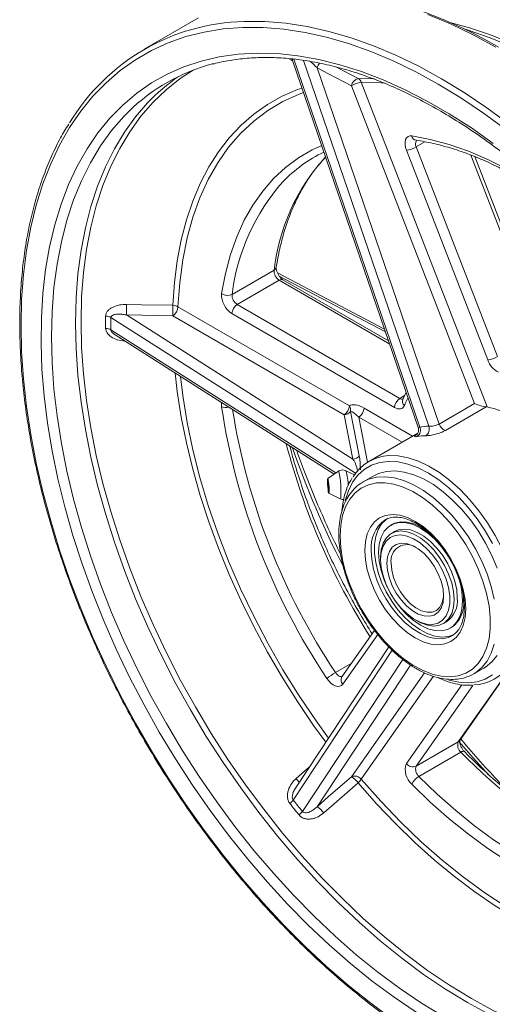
# Model space of a CAD drawing. Header units: inches. Extents: x 0.6 to 16.3, y 0.2 to 11.5.
# Tile 9 of 12: x 11.3 to 12.9, y 6.5 to 9.8. Entities that reach past the tile are written whole.
import ezdxf

# ---------------------------------------------------------------- set-up
doc = ezdxf.new("R2010")
doc.units = ezdxf.units.IN
doc.header["$MEASUREMENT"] = 0

msp = doc.modelspace()

# ---------------------------------------------------------------- linework, layer by layer
at = {"color": 7, "linetype": 'Continuous', "lineweight": 15}
for p, q in [((11.86399784, 9.81912297), (11.68094428, 9.7134484)), ((12.18020337, 9.67546565), (12.60293783, 8.44256941)), ((12.26227019, 9.65125288), (12.67283844, 8.45383914)), ((12.41093642, 9.60259092), (12.83434546, 8.51129814)), ((12.79238515, 8.52285198), (12.37794944, 9.59101694)), ((12.595426, 9.40756631), (12.59531581, 9.40755516)), ((12.83643135, 8.66923013), (12.56300348, 9.37396205)), ((12.59599046, 9.38553603), (12.86941833, 8.68080411)), ((13.01883758, 8.77011897), (12.79279159, 9.35272899)), ((12.11791479, 8.97099459), (11.97649343, 8.88935378)), ((12.12523141, 8.98095059), (12.12517191, 8.98051896)), ((12.13535418, 8.93717314), (11.99393282, 8.85553232)), ((12.48968493, 8.77286912), (12.12889287, 8.96187106)), ((12.50327663, 8.73322924), (12.14785316, 8.93841084)), ((11.79459552, 8.84812949), (12.37118048, 8.51527408)), ((11.99393282, 8.85553232), (12.54078856, 8.53983922)), ((11.62097588, 8.82046019), (12.38302578, 8.33566449)), ((12.35350281, 8.48465546), (11.77691785, 8.81751087)), ((12.52311089, 8.5092206), (11.97625515, 8.8249137)), ((11.58364574, 8.75333788), (12.31955063, 8.28517494)), ((12.56243526, 8.5606943), (12.55067487, 8.53607661)), ((12.55067487, 8.53607661), (12.55069945, 8.53611629)), ((12.67283844, 8.45383914), (12.79238515, 8.52285198)), ((12.83127009, 8.51159325), (12.69429576, 8.43251965)), ((12.38302578, 8.33566449), (12.35350281, 8.48465546)), ((12.37501317, 8.49628269), (12.40453614, 8.34729172)), ((12.60131866, 8.42327846), (12.43648455, 8.32812176)), ((12.33432492, 8.29511093), (12.29860032, 8.27108545)), ((12.38803728, 8.2827007), (12.35962783, 8.29678185)), ((12.45087592, 8.27869625), (12.41728835, 8.25930656)), ((12.41395736, 8.25731358), (12.41728835, 8.25930656)), ((12.3018902, 8.2212664), (12.34046392, 8.20214732)), ((12.49293563, 8.13262653), (12.49103235, 8.13156435)), ((12.51413794, 8.11603619), (12.51060241, 8.11399517)), ((12.52310139, 8.09234395), (12.51249479, 8.08622089)), ((12.47624399, 8.00609805), (12.47624399, 7.99793397)), ((12.75464999, 7.88011265), (12.75555117, 7.86118561)), ((12.59289765, 7.79586201), (12.59996757, 7.79177931)), ((12.68748057, 7.78310379), (12.69808717, 7.78922685)), ((12.45579565, 7.76020202), (12.34589722, 7.60383627)), ((12.71058615, 7.76757563), (12.71412169, 7.76961665)), ((12.71149914, 7.73943722), (12.71601407, 7.74184237)), ((12.50369955, 7.70505317), (12.18985467, 7.22998516)), ((12.74255608, 7.39010142), (12.90696854, 7.62403086)), ((12.78975808, 7.61410016), (12.7814972, 7.60973666)), ((12.78975808, 7.61410016), (12.82334565, 7.63348985)), ((12.73741182, 7.38543215), (12.59599046, 7.30379134)), ((12.74650659, 7.35086456), (12.60508524, 7.26922375))]:
    msp.add_line(p, q, dxfattribs=at)
at = {"color": 8, "linetype": 'Continuous', "lineweight": 15}
for p, q in [((12.18386039, 9.68004461), (12.6078013, 8.44362978)), ((12.63841992, 8.44636755), (12.21679622, 9.67602427)), ((12.32747254, 9.65350815), (12.40060277, 9.61543847)), ((12.40060277, 9.61543847), (12.45589208, 9.61440394)), ((12.6254505, 9.40254295), (12.59599046, 9.38553603)), ((13.01083969, 8.76244492), (12.77995949, 9.35751464)), ((12.50689036, 8.72268986), (12.13535418, 8.93717314)), ((12.49294873, 8.76335032), (12.13541148, 8.95064722)), ((12.39192275, 8.28811456), (11.56900738, 8.81163123)), ((11.56900738, 8.77080419), (12.32578111, 8.28936505)), ((12.55692155, 8.5491526), (12.54078856, 8.53983922)), ((12.42039369, 8.50727742), (12.58360929, 8.41305506)), ((12.40271602, 8.4766588), (12.43260895, 8.32580079)), ((12.54825108, 8.3926432), (12.40271602, 8.4766588)), ((12.46636453, 7.74670955), (12.34867313, 7.5792558)), ((12.51507813, 7.69349525), (12.18238269, 7.18989308)), ((12.21300131, 7.15180381), (12.55055494, 7.66275983)), ((12.37755994, 7.64888663), (12.32450732, 7.61826001)), ((12.57688999, 7.64383177), (12.26227019, 7.16759076)), ((12.37794944, 7.26841442), (12.6236749, 7.61803767)), ((12.73741182, 7.38543215), (12.90383431, 7.6222215)), ((12.65448528, 7.60610122), (12.41093642, 7.25957489)), ((12.56300348, 7.31263087), (12.74923592, 7.57760624)), ((12.7863494, 7.57463797), (12.59599046, 7.30379134))]:
    msp.add_line(p, q, dxfattribs=at)
at = {"color": 8, "linetype": 'Continuous', "lineweight": 15, "flags": 128}
for points in [[(12.86391657, 9.72010687), (12.7873526, 9.76191126), (12.71101319, 9.79880292), (12.63512228, 9.83067364)], [(12.01763771, 9.80658224), (12.01843345, 9.80661041), (12.08705015, 9.80629629), (12.15740862, 9.80062928), (12.22930246, 9.78962602), (12.30252081, 9.77331877), (12.3768489, 9.75175537), (12.45206872, 9.72499907), (12.52795963, 9.69312835), (12.60429904, 9.65623669), (12.68086302, 9.6144323), (12.75742699, 9.5678378), (12.8337664, 9.51658986), (12.90965731, 9.4608388)], [(12.70525813, 9.80516008), (12.70571535, 9.80505127), (12.77544483, 9.78596256), (12.84610696, 9.76170409), (12.91747123, 9.73235497)], [(12.91600125, 9.72322129), (12.84500321, 9.75241979), (12.77470372, 9.77655377), (12.7540813, 9.78270869)], [(11.84557565, 9.64341342), (11.80240776, 9.61518063), (11.75488514, 9.57762697), (11.71059283, 9.53523375), (11.66967017, 9.48813433), (11.63224593, 9.43647692), (11.59843786, 9.38042405), (11.56835234, 9.32015208), (11.54208401, 9.25585064), (11.51971553, 9.18772206), (11.50131729, 9.11598069), (11.48694717, 9.04085226), (11.47665037, 8.96257315), (11.47045931, 8.88138965), (11.46839345, 8.7975572), (11.47045931, 8.71133957), (11.47665037, 8.62300802), (11.48694717, 8.53284048), (11.50131729, 8.44112066), (11.51971553, 8.34813713), (11.54208401, 8.25418246), (11.56835234, 8.15955226), (11.59843786, 8.06454427), (11.63224593, 7.96945744), (11.66967017, 7.87459092), (11.71059283, 7.78024321), (11.75488514, 7.68671117), (11.80240776, 7.59428907), (11.85301115, 7.50326771), (11.9065361, 7.41393349), (11.96281421, 7.32656747), (12.02166839, 7.24144454), (12.08291347, 7.15883253), (12.14635675, 7.07899138), (12.21179862, 7.00217228), (12.27903318, 6.92861694), (12.34784886, 6.8585568), (12.41802917, 6.79221228), (12.48935328, 6.72979213), (12.56159678, 6.67149276), (12.63453236, 6.61749758), (12.70793056, 6.5679765), (12.78156042, 6.52308531)], [(12.49180959, 9.59964604), (12.4764959, 9.60087974), (12.41093642, 9.60259092)], [(11.77773693, 8.85298988), (11.78298159, 8.9292099), (11.79230762, 9.00257188), (11.80568186, 9.07281492), (11.82305674, 9.13968922), (11.84437047, 9.20295696), (11.86954727, 9.26239314), (11.89849758, 9.31778639), (11.93111846, 9.36893971), (11.96729389, 9.4156712), (12.00689524, 9.45781467), (12.04978166, 9.49522024), (12.09580065, 9.52775488), (12.14478854, 9.5553029), (12.19657112, 9.57776632), (12.21182893, 9.58323036)], [(12.21697697, 9.56821621), (12.2020568, 9.56264339), (12.14788018, 9.53803308), (12.09689001, 9.50771891), (12.04929258, 9.47182354), (12.0052805, 9.4304922), (11.96503183, 9.38389211), (11.92870942, 9.33221184), (11.89646023, 9.27566047), (11.86841475, 9.21446683), (11.84468645, 9.14887849), (11.82537134, 9.07916085), (11.81054757, 9.00559598), (11.8002751, 8.92848152), (11.79459552, 8.84812949)], [(12.84260703, 6.4688977), (12.7686639, 6.50918844), (12.69472076, 6.55427062), (12.62101028, 6.60400241), (12.54776437, 6.65822732), (12.47521349, 6.71677474), (12.40358592, 6.77946047), (12.33310702, 6.84608726), (12.26399853, 6.9164455), (12.19647792, 6.99031379), (12.13075761, 7.06745974), (12.06704439, 7.1476406), (12.00553873, 7.23060409), (11.94643414, 7.3160892), (11.88991659, 7.40382694), (11.8361639, 7.49354126), (11.7853452, 7.58494989), (11.73762039, 7.67776522), (11.69313962, 7.77169522), (11.65204285, 7.86644435), (11.61445938, 7.9617145), (11.58050747, 8.05720591), (11.55029393, 8.15261812), (11.52391384, 8.24765095), (11.5014502, 8.34200537), (11.48297367, 8.43538452), (11.4685424, 8.52749459), (11.4582018, 8.61804577), (11.4519844, 8.70675314), (11.44990975, 8.79333761), (11.4519844, 8.87752675), (11.4582018, 8.95905566), (11.4685424, 9.03766783), (11.48297367, 9.11311592), (11.5014502, 9.18516252), (11.52391384, 9.25358097), (11.55029393, 9.31815599), (11.58050747, 9.37868441), (11.61445938, 9.43497577), (11.65204285, 9.48685297), (11.69257076, 9.53355464)], [(11.62810732, 9.50349273), (11.61240981, 9.48754845), (11.57131303, 9.44024864), (11.53372957, 9.38837144), (11.49977765, 9.33208008), (11.46956412, 9.27155166), (11.44318403, 9.20697664), (11.42072038, 9.13855819), (11.40224386, 9.06651158), (11.38781259, 8.9910635), (11.37747199, 8.91245133), (11.37125458, 8.83092242), (11.36917994, 8.74673328), (11.37125458, 8.66014881), (11.37747199, 8.57144144), (11.38781259, 8.48089026), (11.40224386, 8.38878019), (11.42072038, 8.29540104), (11.44318403, 8.20104662), (11.46956412, 8.10601379), (11.49977765, 8.01060158), (11.53372957, 7.91511017), (11.57131303, 7.81984002), (11.61240981, 7.72509089), (11.65689057, 7.63116089), (11.70461539, 7.53834556), (11.75543408, 7.44693693), (11.80918677, 7.35722261), (11.86570432, 7.26948487), (11.92480891, 7.18399976), (11.98631458, 7.10103627), (12.05002779, 7.02085541), (12.1157481, 6.94370946), (12.18326872, 6.86984117), (12.2523772, 6.79948293), (12.3228561, 6.73285614), (12.39448368, 6.67017041), (12.46703456, 6.61162299), (12.54028047, 6.55739808), (12.61399095, 6.50766629), (12.68793408, 6.46258411)], [(12.58119303, 9.42209602), (12.64351524, 9.41049303), (12.70708223, 9.39342239), (12.77162292, 9.37095688), (12.8368621, 9.34319232), (12.90252157, 9.3102471), (12.96832134, 9.2722617), (13.03398081, 9.22939812), (13.09921999, 9.18183912), (13.10217847, 9.17956316)], [(11.94137638, 8.89255662), (11.95425733, 8.95963361), (11.97132227, 9.02316556), (11.99249843, 9.08288153), (12.01769551, 9.1385269), (12.04680606, 9.18986435), (12.07970595, 9.23667498), (12.11625487, 9.27875918), (12.15629697, 9.31593747), (12.1996615, 9.34805133), (12.24616355, 9.3749638), (12.27818682, 9.38969897)], [(12.29182048, 7.38433113), (12.25096424, 7.44076009), (12.19657112, 7.52086), (12.14478854, 7.60311032), (12.09580065, 7.68721855), (12.04978166, 7.77288558), (12.00689524, 7.85980676), (11.96729389, 7.94767296), (11.93111846, 8.03617172), (11.89849758, 8.12498832), (11.86954727, 8.21380688), (11.84437047, 8.30231157), (11.82305674, 8.39018762), (11.80568186, 8.47712253), (11.79230762, 8.56280714), (11.78501451, 8.62523247)], [(11.80269334, 8.61398568), (11.81054757, 8.54976405), (11.82537134, 8.45908401), (11.84468645, 8.36706561), (11.86841475, 8.27408117), (11.89646023, 8.1805069), (11.92870942, 8.08672142), (11.96503183, 7.99310418), (12.0052805, 7.90003397), (12.04929258, 7.80788736), (12.09689001, 7.71703717), (12.14788018, 7.627851), (12.2020568, 7.5406897), (12.25920066, 7.45590592), (12.30090175, 7.39807748)], [(11.94137638, 8.51175168), (11.94094856, 8.52082272), (11.94147289, 8.52569785)], [(12.50372332, 8.34761409), (12.53543791, 8.34673092), (12.56897003, 8.34046417), (12.60360759, 8.32888764), (12.63886435, 8.31216385), (12.67424539, 8.29052756), (12.70925404, 8.26428249), (12.74339884, 8.23379708), (12.77620049, 8.19949926), (12.80719852, 8.16187051), (12.83595778, 8.12143905), (12.86207455, 8.07877244), (12.88518223, 8.03446965), (12.90495642, 7.98915257), (12.92111953, 7.94345736), (12.93344468, 7.89802548), (12.94175884, 7.8534947), (12.94594531, 7.81049013), (12.94594531, 7.76961546), (12.94175884, 7.73144448), (12.93344468, 7.69651303), (12.92111953, 7.66531147), (12.91041526, 7.64626679)], [(12.85279117, 8.0522311), (12.82818693, 8.09484689), (12.80079638, 8.13543934), (12.77101891, 8.17341651), (12.73928877, 8.20822462), (12.70606864, 8.23935608), (12.67184295, 8.26635693), (12.63711078, 8.28883343), (12.60237862, 8.30645783), (12.56815293, 8.31897313), (12.5349328, 8.32619681), (12.50320265, 8.32802355), (12.47342519, 8.3244267), (12.44603463, 8.31545872), (12.4214304, 8.30125038), (12.39997126, 8.28200886), (12.38197016, 8.25801477), (12.36768958, 8.22961797), (12.35733777, 8.19723256), (12.35685448, 8.19521215)], [(12.33431529, 8.29510433), (12.33526363, 8.2946695), (12.33713767, 8.28904289), (12.33907778, 8.27796026), (12.34082194, 8.26291836), (12.34213458, 8.2459487), (12.34283843, 8.22934312), (12.34283843, 8.21534429), (12.34213458, 8.20584284), (12.34082194, 8.20212198), (12.34045315, 8.20215278)], [(12.41728835, 8.25930656), (12.43562747, 8.26798794), (12.46238789, 8.27499105), (12.49137411, 8.27665917), (12.52212898, 8.27296598), (12.55416748, 8.26396973), (12.58698436, 8.2498123), (12.62006206, 8.23071694), (12.65287894, 8.20698482), (12.68491745, 8.1789902), (12.71567232, 8.14717457), (12.74465853, 8.11203968), (12.77141895, 8.07413964), (12.79553156, 8.03407214), (12.81661608, 7.99246908), (12.83434, 7.94998656), (12.8484238, 7.90729456), (12.85864538, 7.86506635)], [(12.44442419, 8.02854927), (12.44648448, 7.99788886), (12.45261199, 7.96564378), (12.46264802, 7.93264915), (12.47633265, 7.89975953), (12.49331144, 7.86782673), (12.51314466, 7.8376778), (12.53531864, 7.81009359), (12.55925908, 7.78578849), (12.58434594, 7.76539202), (12.60992948, 7.74943241), (12.6353471, 7.73832303), (12.6599405, 7.73235159), (12.68307272, 7.73167276), (12.70414465, 7.73630411), (12.71149914, 7.73943722)], [(12.85864538, 7.71378259), (12.8484238, 7.68335596), (12.83434, 7.65692476), (12.81661608, 7.63490585), (12.79553156, 7.61764646), (12.78975808, 7.61410016)], [(12.32450732, 7.61826001), (12.32770922, 7.61399165), (12.33128707, 7.61035865), (12.33507322, 7.60753125), (12.33889025, 7.60564193), (12.34255929, 7.60477922), (12.34590841, 7.60498357), (12.34691517, 7.60528463)], [(12.70598087, 7.59323868), (12.70606864, 7.59321298), (12.73928877, 7.5859893), (12.77101891, 7.58416256), (12.80079638, 7.58775941), (12.82818693, 7.59672739), (12.85279117, 7.61093573)], [(12.74255608, 7.39010142), (12.7405664, 7.387789), (12.73741182, 7.38543215)], [(12.84027799, 7.27331822), (12.78749954, 7.33150332), (12.74097679, 7.38555309)], [(12.75805857, 7.35292996), (12.7571864, 7.35353409), (12.75528044, 7.35391812), (12.75279849, 7.35358827), (12.74983593, 7.35255721), (12.74650659, 7.35086456)], [(12.19212638, 7.2622308), (12.22918737, 7.29455291), (12.23702772, 7.30139115)], [(12.41093642, 7.25957489), (12.4764959, 7.18559271), (12.54391222, 7.1154248), (12.61291262, 7.04935507), (12.68321791, 6.98765084), (12.75454363, 6.93056177), (12.82660119, 6.87831884), (12.89909905, 6.83113344), (12.97174387, 6.78919648), (13.04424172, 6.75267764), (13.11629929, 6.72172467), (13.18762501, 6.69646282), (13.25793029, 6.67699429), (13.32693069, 6.66339786), (13.3398351, 6.66148822)], [(12.60508524, 7.26922375), (12.66631407, 7.20992987), (12.72876585, 7.15459574), (12.79217425, 7.10345733), (12.85626888, 7.0567327), (12.92077643, 7.01462111), (12.98542182, 6.97730212), (13.04992937, 6.94493488), (13.114024, 6.91765742), (13.17743241, 6.89558605), (13.23988418, 6.87881489), (13.24585732, 6.87747818)], [(13.34831837, 6.64199105), (13.3349038, 6.64383216), (13.26974698, 6.65583944), (13.20338421, 6.67307337), (13.13605149, 6.69547266), (13.06798828, 6.72295766), (12.99943662, 6.75543061), (12.9306403, 6.79277605), (12.86184399, 6.83486115), (12.79329233, 6.88153625), (12.72522912, 6.93263537), (12.6578964, 6.98797678), (12.59153363, 7.04736367), (12.52637681, 7.11058485), (12.46265765, 7.17741549), (12.40060277, 7.24761792)], [(13.26264464, 6.83889573), (13.22732767, 6.84611525), (13.16376069, 6.86318589), (13.09921999, 6.88565139), (13.03398081, 6.91341595), (12.96832134, 6.94636118), (12.90252157, 6.98434657), (12.8368621, 7.02721016), (12.77162292, 7.07476916), (12.70708223, 7.12682076), (12.64351524, 7.18314299), (12.58119303, 7.24349569)], [(12.78156042, 6.52308531), (12.85519027, 6.48296527), (12.92858847, 6.44774261), (13.00152405, 6.41752815), (13.07376755, 6.39241695), (13.14509166, 6.37248803), (13.21527197, 6.3578041), (13.28408766, 6.34841134), (13.35132221, 6.34433932), (13.41676408, 6.34560084), (13.48020736, 6.35219194), (13.54145244, 6.36409188), (13.60030663, 6.38126321), (13.65658473, 6.40365192), (13.70246202, 6.42684336)]]:
    msp.add_lwpolyline(points, dxfattribs=at)
at = {"color": 7, "linetype": 'Continuous', "lineweight": 15, "flags": 128}
for points in [[(12.89733475, 9.44361958), (12.82201302, 9.49895251), (12.74624616, 9.54981609), (12.67025641, 9.59606113), (12.59426666, 9.63755199), (12.51849981, 9.67416696), (12.44317808, 9.70579865), (12.36852241, 9.73235428), (12.29475178, 9.75375595), (12.22208256, 9.76994089), (12.15072792, 9.78086163), (12.08089715, 9.78648613), (12.01279507, 9.7867979), (11.94662143, 9.78179603), (11.88257034, 9.77149517), (11.82082967, 9.75592556), (11.76158052, 9.73513285), (11.70499667, 9.70917803), (11.65124409, 9.67813724), (11.60048045, 9.64210152), (11.55285465, 9.60117658), (11.50850637, 9.55548244), (11.46756572, 9.50515315), (11.43015276, 9.45033632), (11.39637724, 9.39119274), (11.36633822, 9.32789589), (11.34012383, 9.26063144), (11.31781094, 9.18959667), (11.299465, 9.11499995), (11.28513984, 9.03706008), (11.27487746, 8.95600567), (11.26870796, 8.87207447), (11.26664945, 8.78551267), (11.26870796, 8.69657416), (11.27487746, 8.60551981), (11.28513984, 8.51261672), (11.299465, 8.41813736), (11.31781094, 8.32235888), (11.34012383, 8.2255622), (11.36633822, 8.12803124), (11.39637724, 8.03005209), (11.43015276, 7.93191212), (11.46756572, 7.83389921), (11.50850637, 7.73630084), (11.55285465, 7.63940328), (11.60048045, 7.54349075), (11.65124409, 7.44884458), (11.70499667, 7.35574239), (11.76158052, 7.26445725), (11.82082967, 7.17525692), (11.88257034, 7.08840304), (11.94662143, 7.00415038), (12.01279507, 6.92274605), (12.08089715, 6.84442883), (12.15072792, 6.76942843), (12.22208256, 6.69796486), (12.29475178, 6.63024771), (12.36852241, 6.56647563), (12.44317808, 6.50683565), (12.51849981, 6.45150273)], [(12.59598453, 6.47722679), (12.52194222, 6.52711834), (12.44835834, 6.58148591), (12.37546034, 6.64016145), (12.30347353, 6.70296361), (12.23262043, 6.76969827), (12.16312003, 6.84015914), (12.09518717, 6.91412845), (12.02903181, 6.99137755), (11.96485843, 7.07166768), (11.90286541, 7.15475066), (11.84324434, 7.24036968), (11.78617953, 7.32826011), (11.73184734, 7.41815028), (11.68041572, 7.50976235), (11.63204364, 7.60281314), (11.58688062, 7.69701504), (11.54506625, 7.79207688), (11.50672978, 7.88770483), (11.47198971, 7.98360331), (11.4409534, 8.0794759), (11.41371681, 8.17502626), (11.3903641, 8.26995906), (11.37096747, 8.36398086), (11.35558687, 8.45680105), (11.34426983, 8.54813271), (11.33705134, 8.63769357), (11.33395372, 8.72520678), (11.33498653, 8.81040184), (11.34014658, 8.89301543), (11.34941792, 8.97279219), (11.3627719, 9.04948554), (11.38016724, 9.12285841), (11.40155017, 9.19268403), (11.4268546, 9.25874656), (11.45600232, 9.3208418), (11.48890322, 9.37877783), (11.52545562, 9.43237556), (11.56554653, 9.48146933), (11.60905204, 9.5259074), (11.65583767, 9.56555241), (11.70575881, 9.60028181), (11.75866115, 9.62998826), (11.81438119, 9.65457994), (11.87274668, 9.67398084), (11.93357724, 9.68813099), (11.99668482, 9.69698666), (12.06187438, 9.70052046), (12.12894441, 9.69872149), (12.19768761, 9.69159529), (12.26789149, 9.6791639), (12.33933905, 9.66146574), (12.41180946, 9.63855552), (12.48507872, 9.61050404), (12.55892035, 9.57739802), (12.63310612, 9.53933978), (12.70740671, 9.49644696), (12.78159247, 9.44885214), (12.85543411, 9.39670243)], [(12.37794944, 9.59101694), (12.30140931, 9.63087381), (12.26227019, 9.65125288)], [(12.56300348, 9.37396205), (12.55991664, 9.3838312), (12.55840924, 9.39336619), (12.55855191, 9.40212018), (12.56033797, 9.40968298), (12.56368372, 9.41570019), (12.56843238, 9.41988985), (12.57436143, 9.42205562), (12.58119303, 9.42209602)], [(11.6217933, 8.85589749), (11.6717665, 8.85496579), (11.77773693, 8.85298988)], [(11.77691785, 8.81751087), (11.67373716, 8.819463), (11.62097588, 8.82046019)], [(12.55609574, 8.51630816), (12.55381778, 8.51208498), (12.55084731, 8.50871795), (12.54725131, 8.506283), (12.54311089, 8.50483505), (12.53851943, 8.50440675), (12.53358046, 8.50500776), (12.52840538, 8.50662454), (12.52311089, 8.5092206)], [(12.45087592, 8.27869625), (12.46921504, 8.28737763), (12.49597546, 8.29438075), (12.52496168, 8.29604886), (12.55571655, 8.29235568), (12.58775506, 8.28335942), (12.62057193, 8.26920199), (12.65364963, 8.25010664), (12.68646651, 8.22637451), (12.71850502, 8.19837989), (12.74925989, 8.16656426), (12.7782461, 8.13142938), (12.80500653, 8.09352933), (12.82911913, 8.05346183), (12.85020366, 8.01185877), (12.86792758, 7.96937625)], [(12.29752858, 8.26052283), (12.29774486, 8.26724328), (12.29836077, 8.27075767), (12.29928253, 8.27053096), (12.30036983, 8.26659767), (12.30145713, 8.25955661), (12.3023789, 8.25047971), (12.30299481, 8.24074885), (12.30321108, 8.23184546), (12.30299481, 8.22512502), (12.3023789, 8.22161063), (12.30145713, 8.22183734), (12.30036983, 8.22577063), (12.29928253, 8.23281169), (12.29836077, 8.24188859), (12.29774486, 8.25161945), (12.29752858, 8.26052283)], [(12.30207458, 8.23758094), (12.30194482, 8.24292297), (12.30157527, 8.24876148), (12.30102221, 8.25420762), (12.30036983, 8.25843226), (12.29971745, 8.26079224), (12.29916439, 8.26092826), (12.29879485, 8.25881963), (12.29866508, 8.25478736), (12.29879485, 8.24944533), (12.29916439, 8.24360681), (12.29971745, 8.23816067), (12.30036983, 8.23393604), (12.30102221, 8.23157606), (12.30157527, 8.23144004), (12.30194482, 8.23354867), (12.30207458, 8.23758094)], [(12.34012594, 8.07651325), (12.34220134, 8.03798609), (12.34839349, 7.99769534), (12.3586007, 7.95630255), (12.37265537, 7.91448741), (12.39032672, 7.87293651), (12.41132459, 7.83233212), (12.4353042, 7.79334097), (12.4618718, 7.75660328), (12.49059116, 7.72272228), (12.52099069, 7.69225431), (12.55257124, 7.66569965), (12.58481427, 7.64349432), (12.61719033, 7.62600293), (12.64916783, 7.6135127), (12.68022167, 7.60622871), (12.70984198, 7.60427056), (12.73754237, 7.6076704), (12.762868, 7.61637242), (12.78540305, 7.63023373), (12.80477747, 7.64902671), (12.82067314, 7.6724428), (12.83282905, 7.7000975), (12.84104561, 7.73153672), (12.8451879, 7.76624423), (12.8451879, 7.80365014), (12.84104561, 7.84314023), (12.83282905, 7.88406609), (12.82067314, 7.92575571), (12.80477747, 7.96752455), (12.78540305, 8.00868676), (12.762868, 8.04856647), (12.73754237, 8.08650885), (12.70984198, 8.12189089), (12.68022167, 8.15413161), (12.64916783, 8.18270163), (12.61719033, 8.20713182), (12.58481427, 8.22702104), (12.55257124, 8.24204271), (12.52099069, 8.25195018), (12.49059116, 8.25658077), (12.4618718, 8.25585844), (12.4353042, 8.24979504), (12.41132459, 8.23849016), (12.39032672, 8.2221294), (12.37265537, 8.20098141), (12.3586007, 8.17539344), (12.34839349, 8.14578565), (12.34220134, 8.11264419), (12.34012594, 8.07651325)], [(12.42321098, 8.02854927), (12.42530034, 8.05799954), (12.43151697, 8.08431233), (12.44170779, 8.10683972), (12.45562187, 8.12502702), (12.47291661, 8.1384264), (12.49316614, 8.14670791), (12.51587187, 8.14966765), (12.54047469, 8.14723273), (12.5663688, 8.1394631), (12.59291661, 8.12655009), (12.61946442, 8.10881166), (12.64535853, 8.08668457), (12.66996135, 8.06071368), (12.69266707, 8.03153848), (12.71291661, 7.99987734), (12.73021135, 7.96650989), (12.74412543, 7.93225773), (12.75431625, 7.89796427), (12.76053288, 7.86447392), (12.76262224, 7.83261133), (12.76053288, 7.80316106), (12.75431625, 7.77684827), (12.74412543, 7.75432088), (12.73021135, 7.73613358), (12.71291661, 7.7227342), (12.69266707, 7.71445269), (12.66996135, 7.71149295), (12.64535853, 7.71392787), (12.61946442, 7.72169749), (12.59291661, 7.7346105), (12.5663688, 7.75234894), (12.54047469, 7.77447603), (12.51587187, 7.80044692), (12.49316614, 7.82962212), (12.47291661, 7.86128325), (12.45562187, 7.89465071), (12.44170779, 7.92890287), (12.43151697, 7.96319633), (12.42530034, 7.99668668), (12.42321098, 8.02854927)], [(12.50163896, 8.13768742), (12.49504248, 8.13340408), (12.47966089, 8.11864664), (12.46776198, 8.09933554), (12.45965392, 8.07597093), (12.4555467, 8.04915796), (12.4555467, 8.01959105), (12.45965392, 7.98803598), (12.46776198, 7.95531001), (12.47966089, 7.92226071), (12.49504248, 7.88974406), (12.51350837, 7.85860222), (12.5345803, 7.82964173), (12.55771252, 7.80361267), (12.58230592, 7.78118918), (12.60772354, 7.762952), (12.63330708, 7.74937347), (12.65839394, 7.74080528), (12.68233438, 7.73746933), (12.70450836, 7.73945202), (12.72090391, 7.74498475)], [(12.71856596, 7.98392518), (12.70149817, 8.01340901), (12.68130496, 8.04139401), (12.65896323, 8.06632207), (12.63515184, 8.08743577), (12.61059428, 8.10409356), (12.58603672, 8.11578932), (12.56222533, 8.12216768), (12.5398836, 8.12303482), (12.51969038, 8.11836441), (12.50225923, 8.10829835), (12.48811979, 8.0931425), (12.47770167, 8.07335735), (12.47132143, 8.04954407), (12.46917292, 8.02242621), (12.47132143, 7.99282774), (12.47770167, 7.96164799), (12.48811979, 7.92983434), (12.49861613, 7.90568465)], [(12.51413794, 8.11603619), (12.52322592, 8.12040543), (12.54341913, 8.12507584), (12.56576086, 8.1242087), (12.58957225, 8.11783034), (12.61412981, 8.10613458), (12.63868737, 8.08947679), (12.65001911, 8.08006993)], [(12.47624399, 8.00609805), (12.47835096, 8.03113854), (12.48460013, 8.05289365), (12.49477867, 8.07062254), (12.50853999, 8.08372146), (12.52541545, 8.09174436), (12.54483037, 8.09441801), (12.56612361, 8.09165138), (12.58857005, 8.08353867), (12.6114053, 8.07035616), (12.63385174, 8.05255276), (12.65514498, 8.03073474), (12.67455991, 8.00564509), (12.69143537, 7.97813821), (12.70519668, 7.94915081), (12.71537523, 7.91967002), (12.72162439, 7.89069978), (12.72373136, 7.86322663), (12.72162439, 7.83818614), (12.71537523, 7.81643103), (12.70519668, 7.79870214), (12.69143537, 7.78560322), (12.67455991, 7.77758032), (12.65514498, 7.77490667), (12.63385174, 7.7776733), (12.6114053, 7.78578601), (12.59996757, 7.79177931)], [(12.47624399, 7.99793397), (12.47835242, 7.97121912), (12.48460149, 7.94303549), (12.49476536, 7.91440169), (12.50847666, 7.88635263), (12.52523985, 7.85990207), (12.54444905, 7.836006), (12.56541, 7.8155281), (12.5873651, 7.79920848), (12.60952085, 7.78763699), (12.63107649, 7.78123184), (12.65125292, 7.78022453), (12.66932093, 7.78465146), (12.68462748, 7.79435265), (12.69661937, 7.80897746), (12.70486317, 7.82799732), (12.70906093, 7.85072478), (12.70906093, 7.87633844), (12.70486317, 7.90391254), (12.69661937, 7.93245048), (12.68462748, 7.96092083), (12.66932093, 7.98829459), (12.65125292, 8.0135824), (12.63107649, 8.03587031), (12.60952085, 8.05435276), (12.5873651, 8.06836175), (12.56541, 8.07739096), (12.54444905, 8.08111405), (12.52523985, 8.07939645), (12.50847666, 8.07230026), (12.49476536, 8.06008193), (12.48460149, 8.04318308), (12.47835242, 8.02221448), (12.47624399, 7.99793397)], [(12.73433797, 7.86934969), (12.73223099, 7.89682284), (12.72598183, 7.92579308), (12.71580328, 7.95527387), (12.70204197, 7.98426127), (12.68516651, 8.01176815), (12.66575159, 8.0368578), (12.64445835, 8.05867582), (12.62201191, 8.07647922), (12.59917665, 8.08966174), (12.57673021, 8.09777444), (12.55543697, 8.10054107), (12.53602205, 8.09786742), (12.52310139, 8.09234395)], [(12.49745719, 7.98568785), (12.49954321, 8.00740235), (12.50571009, 8.02575935), (12.51568832, 8.03995658), (12.52904179, 8.04937354), (12.5451869, 8.05359866), (12.56341803, 8.05244729), (12.58293838, 8.04596975), (12.60289484, 8.03444913), (12.62241519, 8.01838895), (12.64064632, 7.99849111), (12.65679143, 7.97562524), (12.6701449, 7.95079069), (12.68012312, 7.92507285), (12.68629001, 7.89959572), (12.68837602, 7.87547275), (12.68629001, 7.85375825), (12.68012312, 7.83540125), (12.6701449, 7.82120402), (12.65679143, 7.81178706), (12.64064632, 7.80756194), (12.62241519, 7.80871331), (12.60289484, 7.81519085), (12.58293838, 7.82671146), (12.56341803, 7.84277165), (12.5451869, 7.86266949), (12.52904179, 7.88553536), (12.51568832, 7.9103699), (12.50571009, 7.93608774), (12.49954321, 7.96156488), (12.49745719, 7.98568785)], [(12.51159933, 7.98568785), (12.5136658, 7.96255338), (12.51976859, 7.93811476), (12.52962233, 7.91351471), (12.54276627, 7.8899035), (12.55858583, 7.86838516), (12.57634129, 7.84996587), (12.59520243, 7.83550689), (12.61428732, 7.82568432), (12.63270358, 7.82095743), (12.64959007, 7.82154725), (12.66415722, 7.82742622), (12.67572387, 7.83831942), (12.68374918, 7.85371752), (12.68785789, 7.8729005), (12.68830801, 7.87967262)], [(12.52419961, 7.86136796), (12.5398836, 7.84017679), (12.56222533, 7.81524873), (12.58603672, 7.79413503), (12.61059428, 7.77747724), (12.63515184, 7.76578148), (12.65896323, 7.75940312), (12.68130496, 7.75853598), (12.70149817, 7.76320639), (12.71892932, 7.77327245), (12.73306877, 7.7884283), (12.74348688, 7.80821345), (12.74986713, 7.83202673), (12.75201564, 7.85914459)], [(12.86792758, 7.67631446), (12.85020366, 7.65429554), (12.82911913, 7.63703615), (12.82334565, 7.63348985)], [(12.34867313, 7.5792558), (12.3441515, 7.57473549), (12.33840697, 7.57221186), (12.33170873, 7.57180317), (12.32437065, 7.57352858), (12.31673659, 7.57730722), (12.30916429, 7.58296203), (12.30200859, 7.59022804), (12.2956048, 7.59876474)], [(12.26227019, 7.16759076), (12.30140931, 7.20170328), (12.37794944, 7.26841442)], [(12.40060277, 7.24761792), (12.36352192, 7.21532122), (12.28489069, 7.14683287)]]:
    msp.add_lwpolyline(points, dxfattribs=at)
at = {"color": 7, "linetype": 'Continuous', "lineweight": 15}
for centre, radius, start, end in [((12.14355695, 8.5030793), 1.41860552, 59.08845363, 80.56172285), ((12.03203973, 9.1051626), 0.70156749, 91.17626997, 149.07533407), ((12.07133101, 9.05361548), 0.63153525, 104.44596604, 134.57315685), ((12.16111506, 9.0896662), 0.64542289, 124.37029195, 136.5478761), ((12.40945111, 9.58451344), 0.03216599, 105.96701116, 168.3352138), ((12.42549652, 9.50829817), 0.09541027, 98.77793168, 119.89046485), ((12.38897896, 9.59550951), 0.02307111, 17.87481668, 59.74661584), ((12.4919075, 8.93809708), 0.47688486, 115.63235957, 136.33149472), ((12.54844338, 9.46825479), 0.09541027, 278.77793168, 299.89046485), ((12.15503544, 8.96872827), 0.03718977, 176.50626624, 238.04778992), ((12.01561767, 8.88802398), 0.07437953, 176.50626624, 238.04778992), ((11.9615607, 8.91974533), 0.03386197, 233.41059661, 296.16696205), ((12.01361408, 8.88708746), 0.03718977, 176.50626624, 238.04778992), ((10.88238516, 8.85522496), 0.73940844, 357.30513028, 0.0521136), ((11.03988274, 8.85227516), 0.73785453, 357.2994885, 0.05549941), ((11.75621512, 8.84987602), 0.03842012, 302.60547834, 357.39452151), ((11.77674799, 8.81789187), 0.03511194, 59.44908641, 88.38603088), ((12.01463555, 8.82316718), 0.03842012, 122.60547834, 177.39452151), ((11.5511961, 8.78186414), 0.03468892, 59.10561482, 89.8269463), ((11.55176758, 8.74028385), 0.03505285, 60.53952014, 90.7628692), ((12.82187125, 8.76352288), 0.09541027, 278.77793168, 299.89046485), ((12.90447344, 8.69312499), 0.07211581, 199.35013873, 243.69884009), ((12.5614913, 8.50747408), 0.03842012, 122.60547834, 177.39452151), ((14.1507072, 8.84373486), 2.23413418, 188.54556582, 213.86579392), ((12.33280008, 8.5170206), 0.03842012, 302.60547834, 357.39452151), ((12.34811801, 8.50073736), 0.02726158, 350.59541927, 32.22401425), ((12.38201329, 8.50902394), 0.03842012, 302.60547834, 357.39452151), ((12.76228074, 8.16081955), 0.3578108, 47.04097519, 78.38089615), ((12.35218073, 8.51281199), 0.02818755, 272.6883358, 324.09774773), ((12.58405435, 8.43292335), 0.0260489, 306.08373228, 24.26846401), ((12.61210985, 8.43714888), 0.02787837, 305.51381277, 19.30972183), ((12.70398301, 8.4637273), 0.0326766, 197.61423696, 252.75498649), ((12.3817037, 8.36382102), 0.02818755, 272.6883358, 324.09774773), ((12.51117367, 8.19865663), 0.14914366, 92.8633568, 148.68128992), ((12.56520544, 7.99430244), 0.05429388, 54.757477, 189.1294772), ((12.4740844, 7.8512082), 0.27804452, 1.63564859, 27.0468934), ((12.64768466, 7.86029305), 0.0871253, 305.34552944, 5.96665096), ((12.6582669, 7.85004426), 0.09792016, 304.77892443, 6.53325596), ((12.78425963, 7.72567872), 0.14906876, 271.94362174, 327.81057116), ((12.44900324, 7.40251754), 0.24908642, 119.98743975, 128.01329121), ((12.76667332, 7.37465067), 0.03118455, 159.77354494, 229.70751126), ((12.62152649, 7.29106791), 0.0623691, 159.77354494, 229.70751126), ((12.58496016, 7.32859838), 0.02714879, 216.02568528, 293.97204255), ((12.62525197, 7.29300986), 0.03118455, 159.77354494, 229.70751126), ((12.38897975, 7.24360739), 0.02714879, 36.02568528, 113.97204255), ((12.34409841, 7.20880477), 0.06855073, 34.4853794, 60.40869258), ((12.35989888, 7.29323956), 0.06114034, 311.73952178, 326.59091205), ((12.63632132, 7.21625884), 0.06148963, 120.53000553, 153.70772704), ((12.12693876, 7.23209188), 0.06967616, 309.22761191, 322.72495596), ((12.16082562, 7.18831459), 0.06368155, 310.18304252, 325.01697519), ((12.22846006, 7.10804276), 0.06847693, 34.50442365, 60.41297821)]:
    msp.add_arc(centre, radius, start, end, dxfattribs=at)
at = {"color": 8, "linetype": 'Continuous', "lineweight": 15}
for centre, radius, start, end in [((12.30460415, 9.63853675), 0.04420253, 139.87062882, 163.2809645), ((12.59914118, 9.42539917), 0.01824957, 190.42795716, 257.89465394), ((12.61436063, 9.39563552), 0.02096337, 148.40865999, 208.80096135), ((12.79369435, 8.89348542), 0.68021003, 137.6298791, 173.45699827), ((12.67607965, 8.80133801), 0.70510116, 138.62717511, 172.82922597), ((12.11181967, 8.98316577), 0.01361205, 296.60094138, 348.78766175), ((12.14267718, 8.9269511), 0.01257443, 65.69288095, 125.61757748), ((12.54874527, 8.55207208), 0.01459287, 236.95853734, 276.63077114), ((12.80803777, 8.41248649), 0.27249537, 151.47135189, 157.60414857), ((11.95458782, 8.55330235), 0.04360046, 252.36143157, 283.45793706), ((12.56811317, 8.53023065), 0.01839168, 161.44816705, 229.20032628), ((14.17553099, 8.85306693), 2.22509253, 189.07017784, 213.707018), ((14.3823673, 8.9692943), 2.29850277, 194.662319, 212.36246371), ((15.09668138, 9.38737388), 3.08785237, 199.15716532, 207.18355378), ((12.20227579, 8.24786252), 0.16479101, 359.39963024, 17.266594), ((12.55840781, 8.03902974), 0.11446444, 126.05877029, 185.2534101), ((12.36291801, 7.59331147), 0.02001196, 148.26943149, 224.61694631), ((13.8988993, 8.46286932), 1.60142547, 223.97817697, 243.25837033), ((12.14267845, 7.21888567), 0.06575635, 26.1810875, 41.23719829)]:
    msp.add_arc(centre, radius, start, end, dxfattribs=at)
at = {"color": 7, "linetype": 'Continuous', "lineweight": 15}
for centre, major_axis, ratio, start_param, end_param in [((12.83153231, 7.98803324), (-0.87402337, 1.66046662), 0.5487781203, 0.7928955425, 0.819574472), ((12.42039369, 8.46645038), (0.0524185, -0.04602648), 0.476776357, 1.9672653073, 3.0144628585), ((12.80769446, 8.52422087), (0.03052844, -0.01074987), 0.2184430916, 4.2655585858, 5.6679624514), ((12.40271602, 8.45624528), (-0.03023593, 0.0392224), 0.2662463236, 5.0449400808, 6.092137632), ((12.76574727, 8.0290018), (-0.20098488, 0.40038586), 0.5863228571, 5.9997938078, 6.1115838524), ((12.74766197, 8.01991289), (-0.18845804, 0.37873176), 0.5867673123, 6.0018786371, 6.1136686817), ((12.79675893, 8.077658), (-0.95974324, 1.61015933), 0.5396634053, 1.8121381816, 1.8388171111)]:
    msp.add_ellipse(centre, major_axis=major_axis, ratio=ratio, start_param=start_param, end_param=end_param, dxfattribs=at)
for points, knots in [([(11.90981784, 9.66330069), (11.92669028, 9.66737316), (11.9622624, 9.67595913), (12.01914626, 9.68327785), (12.07963149, 9.68653609), (12.14185157, 9.68494684), (12.20556843, 9.67866581), (12.27063051, 9.66767685), (12.33686042, 9.65202174), (12.40408321, 9.63173907), (12.47211787, 9.60688155), (12.54077941, 9.57751233), (12.60987875, 9.54370692), (12.67922313, 9.50555354), (12.7486175, 9.46315318), (12.81786562, 9.41661948), (12.88677148, 9.36607801), (12.95513941, 9.31166631), (13.02277487, 9.25353358), (13.08948513, 9.19184018), (13.15508002, 9.12675716), (13.21937257, 9.05846561), (13.28217961, 8.98715616), (13.34332236, 8.91302831), (13.40262694, 8.83628985), (13.45992493, 8.75715621), (13.51505377, 8.67584982), (13.56785732, 8.59259944), (13.61818623, 8.50763953), (13.66589832, 8.4212097), (13.71085904, 8.33355394), (13.75294189, 8.24491991), (13.79202888, 8.15555808), (13.82801079, 8.06572106), (13.86078749, 7.97566297), (13.8902683, 7.88563872), (13.91637218, 7.79590326), (13.93902811, 7.70671086), (13.9581753, 7.61831432), (13.97376341, 7.53096419), (13.98575277, 7.44490798), (13.99411456, 7.36038934), (13.99883085, 7.27764715), (13.99989473, 7.19691466), (13.9973102, 7.11841853), (13.99109211, 7.04237824), (13.98126592, 6.96900542), (13.96786734, 6.89850235), (13.95094175, 6.8310605), (13.9305424, 6.76686051), (13.90673182, 6.70606819), (13.87957079, 6.64884883), (13.84915308, 6.59531396), (13.81546921, 6.5457235), (13.77987722, 6.50094998), (13.75405443, 6.47489751), (13.74166046, 6.46239329)], [0, 0, 0, 0, 0.0169164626, 0.035664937, 0.0543740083, 0.0730446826, 0.0916810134, 0.1102886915, 0.128873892, 0.147442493, 0.1659996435, 0.1845495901, 0.2030956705, 0.2216403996, 0.2401851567, 0.2587312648, 0.2772796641, 0.2958309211, 0.3143853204, 0.3329429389, 0.3515037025, 0.3700674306, 0.3886338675, 0.4072027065, 0.425773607, 0.4443462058, 0.4629201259, 0.4814949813, 0.5000703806, 0.5186459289, 0.5372211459, 0.5557955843, 0.5743688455, 0.5929405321, 0.6115102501, 0.630077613, 0.6486422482, 0.6672038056, 0.6857619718, 0.7043164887, 0.7228671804, 0.7414139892, 0.759957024, 0.7784966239, 0.7970334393, 0.8155685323, 0.8341032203, 0.8526392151, 0.871179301, 0.8897271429, 0.9082873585, 0.9268654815, 0.9454677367, 0.9641005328, 0.9827695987, 1, 1, 1, 1]), ([(12.1785558, 9.67896535), (12.17856919, 9.67891472), (12.17859981, 9.67879892), (12.17980269, 9.67741741), (12.18006528, 9.67575373), (12.18008404, 9.67563488)], [0, 0, 0, 0, 0.4191727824, 0.9585050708, 1, 1, 1, 1]), ([(11.42706064, 9.4621885), (11.41780124, 9.44693253), (11.39735676, 9.4132478), (11.36977248, 9.35661471), (11.34360084, 9.29335192), (11.32103076, 9.22653829), (11.30200388, 9.15648996), (11.28660361, 9.08335735), (11.27486162, 9.00734602), (11.26680979, 8.92865607), (11.26246661, 8.84749722), (11.26184108, 8.7640843), (11.26493194, 8.67863729), (11.27172817, 8.59138052), (11.28220921, 8.50254192), (11.29634512, 8.412353), (11.31409669, 8.32104846), (11.3354156, 8.22886564), (11.36024452, 8.136044), (11.38851724, 8.04282459), (11.42015886, 7.94944943), (11.45508594, 7.85616097), (11.49320669, 7.76320144), (11.53442123, 7.67081228), (11.57862181, 7.5792335), (11.62569306, 7.48870307), (11.67551234, 7.3994563), (11.72794995, 7.31172531), (11.78286952, 7.22573838), (11.84012835, 7.14171934), (11.89957785, 7.05988692), (11.96106392, 6.98045421), (12.02442736, 6.90362814), (12.08950425, 6.82960898), (12.15612639, 6.75858988), (12.22412175, 6.69075624), (12.29331491, 6.62628574), (12.36352753, 6.56534626), (12.43457866, 6.50810155), (12.5062857, 6.4546884), (12.5784628, 6.40530008), (12.6342409, 6.37033447), (12.6658885, 6.35188434), (12.67336362, 6.34752643)], [0, 0, 0, 0, 0.0205669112, 0.0454111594, 0.0702785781, 0.09516567, 0.1200685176, 0.1449832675, 0.1699064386, 0.1948350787, 0.2197668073, 0.2446997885, 0.2696323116, 0.294563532, 0.3194929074, 0.3444201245, 0.3693450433, 0.394267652, 0.4191880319, 0.4441063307, 0.4690227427, 0.493937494, 0.5188508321, 0.5437630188, 0.5686743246, 0.593585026, 0.6184954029, 0.6434057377, 0.6683162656, 0.6932272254, 0.7181389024, 0.7430515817, 0.7679655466, 0.7928810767, 0.8177984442, 0.8427179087, 0.86763971, 0.8925640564, 0.9174911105, 0.9424209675, 0.9673536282, 0.9922889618, 1, 1, 1, 1]), ([(12.59531581, 9.40755516), (12.605031, 9.40603692), (12.63334746, 9.40161176), (12.68128278, 9.3907313), (12.73929546, 9.37339751), (12.79815659, 9.35143605), (12.85761943, 9.32500603), (12.91747097, 9.29416164), (12.97749493, 9.25906269), (13.0374341, 9.21964989), (13.09086177, 9.18127537), (13.12396413, 9.15444147), (13.13739712, 9.14355223)], [0, 0, 0, 0, 0.0568503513, 0.1656995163, 0.2744439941, 0.3830823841, 0.4916586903, 0.6002060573, 0.7087465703, 0.8172930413, 0.9258572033, 1, 1, 1, 1]), ([(12.12517427, 8.98053395), (12.12698031, 8.99135676), (12.13222819, 9.02280508), (12.14361192, 9.07262122), (12.16041959, 9.12875251), (12.18067267, 9.18144524), (12.20420995, 9.23060762), (12.23105243, 9.27594123), (12.25990616, 9.31653246), (12.28126187, 9.33985445), (12.29145911, 9.35099059)], [0, 0, 0, 0, 0.0703278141, 0.2043546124, 0.3384302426, 0.4726230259, 0.6070011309, 0.741644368, 0.8766364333, 1, 1, 1, 1]), ([(12.14785316, 8.93841084), (12.1468465, 8.93904666), (12.14433273, 8.9406344), (12.13920948, 8.94535199), (12.13350803, 8.9526817), (12.12862971, 8.96169587), (12.12573875, 8.9703645), (12.12483851, 8.97718908), (12.12506728, 8.97946807), (12.12517427, 8.98053395)], [0, 0, 0, 0, 0.0956641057, 0.2388872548, 0.3964776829, 0.5646754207, 0.7344984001, 0.8758246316, 1, 1, 1, 1]), ([(11.6217933, 8.85589749), (11.61379505, 8.85604661), (11.60588763, 8.85541321), (11.59043399, 8.8524956), (11.58310628, 8.85026867), (11.57288029, 8.84544314), (11.56965737, 8.84360166), (11.56377568, 8.83944262), (11.56106716, 8.83708395), (11.55650011, 8.8318919), (11.55462972, 8.82904695), (11.55203754, 8.82297279), (11.55133718, 8.81982483), (11.55130088, 8.8165529)], [0, 0, 0, 0, 0.25, 0.25, 0.5, 0.5, 0.625, 0.625, 0.75, 0.75, 0.875, 0.875, 1, 1, 1, 1]), ([(11.56900738, 8.81163123), (11.5690573, 8.81386732), (11.57011041, 8.81576761), (11.57312385, 8.81866859), (11.57504343, 8.81972165), (11.58127529, 8.82218175), (11.58599717, 8.82290055), (11.59566641, 8.82349419), (11.60064691, 8.82333507), (11.61076297, 8.82237067), (11.61585392, 8.82156472), (11.62097588, 8.82046019)], [0, 0, 0, 0, 0.125, 0.125, 0.25, 0.25, 0.5, 0.5, 0.75, 0.75, 1, 1, 1, 1]), ([(12.60254732, 8.44247739), (12.60330103, 8.44014221), (12.60483276, 8.43539661), (12.60370151, 8.42842042), (12.60147076, 8.42310046), (12.59915627, 8.41991909), (12.5978493, 8.41855739), (12.59734267, 8.4181484), (12.59748453, 8.4182564), (12.59750208, 8.41826977)], [0, 0, 0, 0, 0.21783108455, 0.44268062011, 0.62292685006, 0.7664424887, 0.87711240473, 0.98479372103, 1, 1, 1, 1]), ([(12.67283844, 8.45383914), (12.67169337, 8.45308871), (12.67044834, 8.45239247), (12.66776618, 8.45110102), (12.66631003, 8.45049965), (12.66179753, 8.44889674), (12.65854486, 8.44807659), (12.65214232, 8.44690801), (12.64894658, 8.4465482), (12.6431846, 8.4462002), (12.64055883, 8.44620439), (12.63841992, 8.44636755)], [0, 0, 0, 0, 0.125, 0.125, 0.25, 0.25, 0.5, 0.5, 0.75, 0.75, 1, 1, 1, 1]), ([(12.62830437, 8.41445656), (12.63235093, 8.41447322), (12.63740986, 8.41492316), (12.64573544, 8.41618491), (12.64866948, 8.41670883), (12.65468571, 8.4179504), (12.65772139, 8.41865711), (12.66383993, 8.42025179), (12.66695047, 8.42114983), (12.67297867, 8.42307713), (12.67591849, 8.42411061), (12.68164689, 8.42633027), (12.68441852, 8.42751241), (12.68959342, 8.42994638), (12.69202505, 8.4312088), (12.69429576, 8.43251965)], [0, 0, 0, 0, 0.25, 0.25, 0.375, 0.375, 0.5, 0.5, 0.625, 0.625, 0.75, 0.75, 0.875, 0.875, 1, 1, 1, 1]), ([(12.44752604, 7.74843584), (12.4339143, 7.77058492), (12.40538124, 7.81701404), (12.36507215, 7.88967217), (12.32607181, 7.96560484), (12.29000916, 8.04253401), (12.25696749, 8.1201125), (12.22700725, 8.198076), (12.20053932, 8.27607105), (12.18184763, 8.33672467), (12.1731782, 8.37106764), (12.17100525, 8.37967552)], [0, 0, 0, 0, 0.1106461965, 0.2319376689, 0.353226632, 0.4745075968, 0.5957759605, 0.7170271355, 0.8382565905, 0.9594599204, 1, 1, 1, 1]), ([(12.34169441, 8.01658455), (12.34020559, 8.0194784), (12.32369913, 8.05156225), (12.29484394, 8.11380845), (12.25560281, 8.20308352), (12.22179103, 8.28699218), (12.20247746, 8.34106511), (12.19388579, 8.36511954)], [0, 0, 0, 0, 0.0254192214, 0.2818210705, 0.5382066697, 0.7945705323, 1, 1, 1, 1]), ([(12.40453614, 8.34729172), (12.40580331, 8.34089683), (12.40665524, 8.33404028), (12.40732705, 8.32227884), (12.40745386, 8.31813595), (12.40779721, 8.30929703), (12.40801562, 8.30457203), (12.40858298, 8.29964897)], [0, 0, 0, 0, 0.5, 0.5, 0.75, 0.75, 1, 1, 1, 1]), ([(12.39977831, 8.29620111), (12.39824145, 8.30027041), (12.39702653, 8.30431836), (12.39469445, 8.31188703), (12.39355351, 8.31542747), (12.39097407, 8.32199686), (12.38956371, 8.32498727), (12.38647355, 8.33058259), (12.38479919, 8.33318823), (12.38302578, 8.33566449)], [0, 0, 0, 0, 0.25, 0.25, 0.5, 0.5, 0.75, 0.75, 1, 1, 1, 1]), ([(12.35989902, 8.29634853), (12.35786124, 8.2973272), (12.35305139, 8.29963721), (12.34455071, 8.29951633), (12.33771591, 8.29761397), (12.33477226, 8.29522246), (12.33414098, 8.29470959)], [0, 0, 0, 0, 0.2466594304, 0.5821994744, 0.9104004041, 1, 1, 1, 1]), ([(12.41395237, 8.25667362), (12.41166047, 8.25543879), (12.40159671, 8.2500166), (12.38650955, 8.23588775), (12.36917802, 8.21459547), (12.35536442, 8.18916091), (12.34496547, 8.1602768), (12.33825365, 8.12815075), (12.33590935, 8.10166551), (12.33576466, 8.08609363), (12.33573254, 8.08263631)], [0, 0, 0, 0, 0.0440545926, 0.1934445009, 0.3430596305, 0.4939683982, 0.6465961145, 0.8007067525, 0.9557521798, 1, 1, 1, 1]), ([(12.38075165, 8.27248385), (12.37731068, 8.26701914), (12.36847713, 8.25299031), (12.35829858, 8.22630202), (12.34983699, 8.19491901), (12.34737785, 8.17219373), (12.34622799, 8.16156768)], [0, 0, 0, 0, 0.1806290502, 0.4637046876, 0.7492349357, 1, 1, 1, 1]), ([(12.34022033, 8.2024986), (12.34247419, 8.20138816), (12.34625783, 8.19952401), (12.35044009, 8.19981867), (12.35213104, 8.1999378)], [0, 0, 0, 0, 0.5956847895, 1, 1, 1, 1]), ([(12.49288917, 8.13213416), (12.49393096, 8.1328385), (12.50006132, 8.13698314), (12.51370124, 8.14023741), (12.53385428, 8.14141481), (12.55594361, 8.13749787), (12.5790116, 8.12912574), (12.60265039, 8.11637573), (12.62634367, 8.09951436), (12.64954824, 8.07886861), (12.67170373, 8.05488248), (12.69226977, 8.02809271), (12.71074226, 7.99912077), (12.72667189, 7.96865349), (12.73967832, 7.93742466), (12.74946323, 7.90619492), (12.75582162, 7.87573049), (12.75865107, 7.84678317), (12.75796381, 7.82006), (12.75388095, 7.79621435), (12.74666692, 7.77572672), (12.73651968, 7.75909995), (12.72506253, 7.74693503), (12.71590203, 7.74222566), (12.71188512, 7.74016058)], [0, 0, 0, 0, 0.0104203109, 0.0613178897, 0.1114195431, 0.1598671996, 0.2073435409, 0.2544770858, 0.3015581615, 0.3486939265, 0.395927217, 0.4432484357, 0.4906276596, 0.5380279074, 0.5854034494, 0.6327073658, 0.6799003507, 0.7269493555, 0.7738423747, 0.8206231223, 0.8674091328, 0.9144995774, 0.9625078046, 1, 1, 1, 1]), ([(12.33573254, 8.08263631), (12.33583942, 8.07613196), (12.33614868, 8.05731142), (12.33956689, 8.02480319), (12.34714142, 7.98513605), (12.35835047, 7.94479181), (12.37295499, 7.90436423), (12.39075875, 7.86439643), (12.4115051, 7.82543721), (12.43490762, 7.78801988), (12.46064601, 7.75265977), (12.48837308, 7.71984567), (12.51772023, 7.69003359), (12.54830324, 7.66364255), (12.57972702, 7.64105188), (12.61158794, 7.62260196), (12.64347207, 7.60859), (12.67493326, 7.5992895), (12.70552798, 7.59484551), (12.73464613, 7.59556928), (12.75999944, 7.60029345), (12.77440964, 7.60694903), (12.78059799, 7.60980722)], [0, 0, 0, 0, 0.0274573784, 0.0794488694, 0.1314110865, 0.1833244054, 0.2351917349, 0.287024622, 0.3388383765, 0.3906498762, 0.4424737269, 0.4943250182, 0.5462217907, 0.5981812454, 0.6502173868, 0.7023357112, 0.7545225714, 0.8067064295, 0.8587418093, 0.9104205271, 0.9615307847, 1, 1, 1, 1]), ([(12.6694402, 7.6016833), (12.6778799, 7.59783248), (12.69760062, 7.58883444), (12.72811255, 7.58027932), (12.75841947, 7.57505149), (12.77684535, 7.57558632), (12.78493442, 7.57582111)], [0, 0, 0, 0, 0.2121472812, 0.4957162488, 0.7786164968, 1, 1, 1, 1]), ([(12.75806546, 7.35292302), (12.75685107, 7.35423145), (12.753605, 7.35772887), (12.74867983, 7.36511799), (12.74462349, 7.3740214), (12.74259594, 7.38200523), (12.74218145, 7.38760417), (12.74281142, 7.39051326), (12.74268479, 7.39023652), (12.7426378, 7.39013382)], [0, 0, 0, 0, 0.1051505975, 0.2810659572, 0.4648825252, 0.6273812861, 0.7751197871, 0.9165534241, 1, 1, 1, 1]), ([(12.91022249, 7.21510706), (12.90439101, 7.22085403), (12.87665905, 7.24818409), (12.82839028, 7.30048464), (12.77952457, 7.35493854), (12.75277558, 7.38760611), (12.74633259, 7.39547471)], [0, 0, 0, 0, 0.1030559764, 0.4900889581, 0.8771784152, 1, 1, 1, 1]), ([(13.17401661, 7.04259032), (13.15939344, 7.0499383), (13.12484841, 7.06729681), (13.07012194, 7.09971388), (13.01017156, 7.13889545), (12.95049758, 7.182261), (12.89133587, 7.22945489), (12.83292475, 7.28039398), (12.78864538, 7.32224463), (12.76392282, 7.3470468), (12.75806546, 7.35292302)], [0, 0, 0, 0, 0.10415871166, 0.24605926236, 0.38796760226, 0.5298990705, 0.67186259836, 0.81386246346, 0.95589965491, 1, 1, 1, 1]), ([(12.19212638, 7.2622308), (12.18619469, 7.25705767), (12.18093613, 7.25119692), (12.1719563, 7.23814291), (12.1683498, 7.23114934), (12.16463134, 7.21976381), (12.16370466, 7.21587205), (12.16262165, 7.20801658), (12.16246065, 7.20398083), (12.16311167, 7.19603235), (12.16392387, 7.19210082), (12.16666529, 7.18464826), (12.16854828, 7.18121807), (12.17100216, 7.17811795)], [0, 0, 0, 0, 0.25, 0.25, 0.5, 0.5, 0.625, 0.625, 0.75, 0.75, 0.875, 0.875, 1, 1, 1, 1]), ([(12.26227019, 7.16759076), (12.2589053, 7.16416033), (12.25534617, 7.16103806), (12.24781207, 7.15544999), (12.24381462, 7.15296723), (12.23543779, 7.14904872), (12.23099163, 7.14753815), (12.2240576, 7.14697881), (12.22166198, 7.14708411), (12.21699307, 7.14843408), (12.21472339, 7.14972679), (12.21300131, 7.15180381)], [0, 0, 0, 0, 0.25, 0.25, 0.5, 0.5, 0.75, 0.75, 0.875, 0.875, 1, 1, 1, 1]), ([(12.20191497, 7.13966271), (12.20440402, 7.13661388), (12.20737431, 7.13404081), (12.21390946, 7.12997504), (12.21744738, 7.12848325), (12.22485946, 7.12645823), (12.22862498, 7.12594741), (12.23625108, 7.12571926), (12.24011423, 7.12601401), (12.24763929, 7.12725239), (12.25134195, 7.12819461), (12.25864303, 7.13064568), (12.26223426, 7.1321583), (12.27255302, 7.13733673), (12.27895356, 7.14166149), (12.28489069, 7.14683287)], [0, 0, 0, 0, 0.125, 0.125, 0.25, 0.25, 0.375, 0.375, 0.5, 0.5, 0.625, 0.625, 0.75, 0.75, 1, 1, 1, 1])]:
    msp.add_open_spline(points, degree=3, knots=knots, dxfattribs=at)
at = {"color": 8, "linetype": 'Continuous', "lineweight": 15}
for points, knots in [([(12.17086368, 9.68132762), (12.1712674, 9.68086579), (12.17311267, 9.67875486), (12.17723583, 9.67649313), (12.18045691, 9.67472622)], [0, 0, 0, 0, 0.218784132, 1, 1, 1, 1]), ([(12.26227019, 9.65125288), (12.25853046, 9.65516266), (12.25166806, 9.66233708), (12.24336771, 9.6690976), (12.23959072, 9.6721739)], [0, 0, 0, 0, 0.54496093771, 1, 1, 1, 1]), ([(11.55130088, 8.77533359), (11.55157424, 8.77274954), (11.55224397, 8.7664188), (11.55832427, 8.75614252), (11.57100409, 8.74517457), (11.59060399, 8.73578524), (11.60677618, 8.73413304), (11.61518401, 8.73327408)], [0, 0, 0, 0, 0.1061846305, 0.2601448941, 0.4531269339, 0.7156837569, 1, 1, 1, 1]), ([(11.58368367, 8.753413), (11.58341409, 8.75355108), (11.5798528, 8.75537534), (11.57534438, 8.75930745), (11.57143034, 8.76401525), (11.56953219, 8.76743672), (11.56921727, 8.76945742), (11.56900738, 8.77080419)], [0, 0, 0, 0, 0.03731613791, 0.49297442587, 0.70998695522, 0.80671007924, 1, 1, 1, 1]), ([(12.6078013, 8.44362978), (12.60634354, 8.44322873), (12.60358031, 8.44246852), (12.60322927, 8.44256864), (12.60306342, 8.44261594)], [0, 0, 0, 0, 0.5275535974, 1, 1, 1, 1]), ([(12.59734605, 8.4184383), (12.59571134, 8.41737761), (12.59131969, 8.41452806), (12.58924222, 8.4119787), (12.59107745, 8.41066289), (12.59663457, 8.41147043), (12.59939629, 8.41187175)], [0, 0, 0, 0, 0.1674308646, 0.4498051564, 0.726569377, 1, 1, 1, 1]), ([(12.18238269, 7.18989308), (12.18163576, 7.19106595), (12.18038279, 7.19303344), (12.17910119, 7.19789008), (12.17909216, 7.20576568), (12.18241345, 7.21755885), (12.18725597, 7.22539426), (12.19003766, 7.22989515)], [0, 0, 0, 0, 0.0917642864, 0.1539341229, 0.3281831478, 0.6140893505, 1, 1, 1, 1])]:
    msp.add_open_spline(points, degree=3, knots=knots, dxfattribs=at)
at = {"color": 7, "linetype": 'Continuous', "lineweight": 15}
for points in [[(11.55130088, 8.77533359), (11.5511495, 8.78916957), (11.5511495, 8.80290934), (11.55130088, 8.8165529)], [(12.83434546, 8.51129814), (12.83339543, 8.51145216), (12.8323705, 8.51155055), (12.83127009, 8.51159325)], [(12.20191497, 7.13966271), (12.19153883, 7.15237241), (12.18123456, 7.16519082), (12.17100216, 7.17811795)]]:
    msp.add_open_spline(points, degree=3, dxfattribs=at)

doc.saveas('drawing.dxf')
